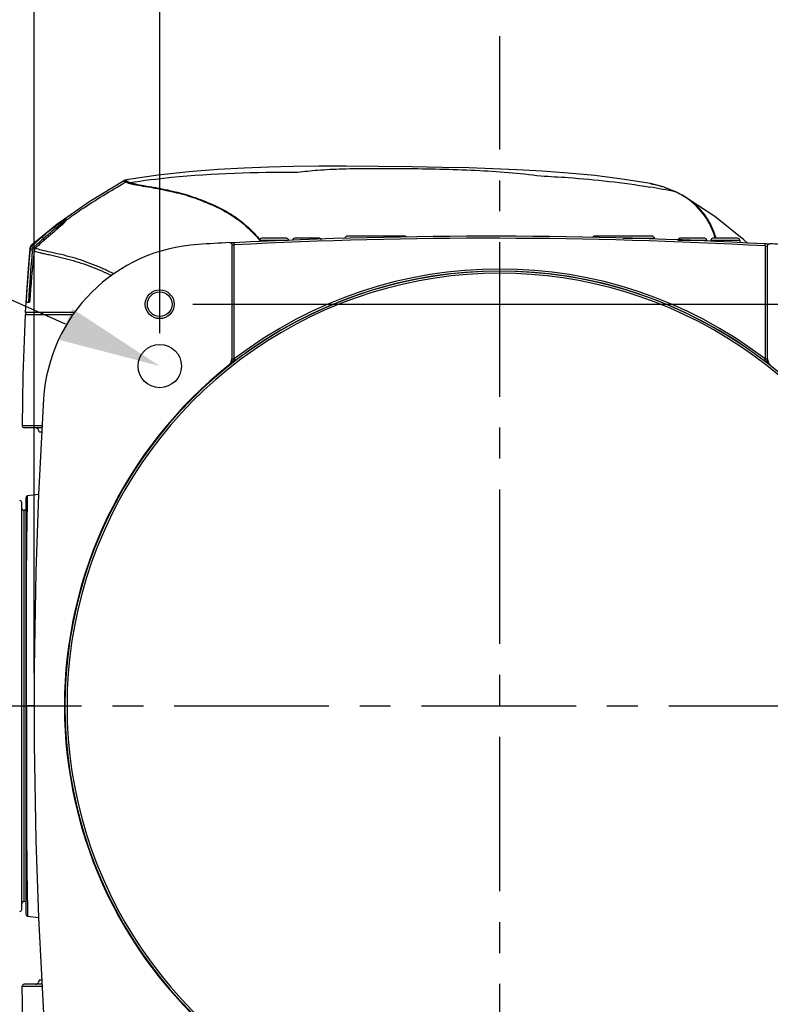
# Model space of a CAD drawing. Header units: millimetres. Extents: x 5828 to 6704, y 123 to 421.
# Tile 89 of 145: x 6417 to 6426, y 306 to 318. Entities that reach past the tile are written whole.
import ezdxf
from ezdxf import colors
from ezdxf.entities.mleader import LeaderData, LeaderLine
from ezdxf.math import Vec2, Vec3

# ---------------------------------------------------------------- set-up
doc = ezdxf.new("R2010")
doc.units = ezdxf.units.MM
doc.linetypes.add('CENTER', pattern=[0.6, 0.375, -0.075, 0.075, -0.075])
for name, color, linetype in [('中心线', 7, 'Continuous'), ('外形图', 7, 'Continuous'), ('多重引线', 7, 'Continuous'), ('尺寸标注', 7, 'Continuous')]:
    doc.layers.add(name, color=color, linetype=linetype)
doc.styles.add('微软雅黑', font='msyh.ttc', dxfattribs={"height": 1.5})
doc.dimstyles.new('尺寸标注_1_20比例', dxfattribs={"dimtxt": 1.5, "dimasz": 1.25, "dimexe": 0.5, "dimexo": 0.4, "dimgap": 0.5, "dimtad": 1, "dimdec": 1, "dimlfac": 20, "dimdsep": 46, "dimtxsty": '微软雅黑', "dimcen": 0.09, "dimadec": 0, "dimazin": 0, "dimtp": 0.01, "dimtm": 0.01, "dimtfac": 1, "dimtdec": 1, "dimtofl": 0, "dimtmove": 0, "dimatfit": 3, "dimfxl": 1, "dimtolj": 1, "dimarcsym": 0})

# ---------------------------------------------------------------- blocks, each defined once
blk = doc.blocks.new('*D1086')
at = {"layer": 'Defpoints', "color": 0}
for p in [(6426.729, 320.296), (6418.479, 313.64), (6426.729, 313.64)]:
    blk.add_point(p, dxfattribs=at)
at = {"layer": '尺寸标注', "color": 0, "lineweight": -2}
for p, q in [((6418.479, 314.04), (6418.479, 320.796)), ((6426.729, 314.04), (6426.729, 320.796)), ((6419.729, 320.296), (6425.479, 320.296))]:
    blk.add_line(p, q, dxfattribs=at)
at = {"layer": '尺寸标注', "color": 0}
for points in [[(6419.729, 320.505), (6419.729, 320.088), (6418.479, 320.296)], [(6425.479, 320.088), (6425.479, 320.505), (6426.729, 320.296)]]:
    blk.add_solid(points, dxfattribs=at)
at = {"layer": '尺寸标注', "color": 0, "insert": (6422.604, 321.576), "char_height": 1.5, "attachment_point": 5, "style": '微软雅黑'}
blk.add_mtext('\\A1;165', dxfattribs=at)
blk = doc.blocks.new('*D1087')
at = {"layer": 'Defpoints', "color": 0}
for p in [(6430.504, 323.641), (6430.504, 313.09), (6416.954, 309.515)]:
    blk.add_point(p, dxfattribs=at)
at = {"layer": '尺寸标注', "color": 0, "lineweight": -2}
for p, q in [((6416.954, 309.915), (6416.954, 324.141)), ((6430.504, 313.49), (6430.504, 324.141)), ((6418.204, 323.641), (6429.254, 323.641))]:
    blk.add_line(p, q, dxfattribs=at)
at = {"layer": '尺寸标注', "color": 0}
for points in [[(6418.204, 323.85), (6418.204, 323.433), (6416.954, 323.641)], [(6429.254, 323.433), (6429.254, 323.85), (6430.504, 323.641)]]:
    blk.add_solid(points, dxfattribs=at)
at = {"layer": '尺寸标注', "color": 0, "insert": (6423.729, 324.908), "char_height": 1.5, "attachment_point": 5, "style": '微软雅黑'}
blk.add_mtext('\\A1;271', dxfattribs=at)
blk = doc.blocks.new('*D1090')
at = {"layer": 'Defpoints', "color": 0}
for p in [(6418.479, 314.39), (6418.479, 304.64), (6441.009, 304.64)]:
    blk.add_point(p, dxfattribs=at)
at = {"layer": '尺寸标注', "color": 0, "lineweight": -2}
for p, q in [((6418.879, 314.39), (6441.509, 314.39)), ((6441.009, 313.14), (6441.009, 305.89)), ((6418.879, 304.64), (6441.509, 304.64))]:
    blk.add_line(p, q, dxfattribs=at)
at = {"layer": '尺寸标注', "color": 0}
for points in [[(6441.217, 313.14), (6440.8, 313.14), (6441.009, 314.39)], [(6440.8, 305.89), (6441.217, 305.89), (6441.009, 304.64)]]:
    blk.add_solid(points, dxfattribs=at)
at = {"layer": '尺寸标注', "color": 0, "insert": (6439.729, 309.515), "char_height": 1.5, "attachment_point": 5, "rotation": 90, "style": '微软雅黑'}
blk.add_mtext('\\A1;\\A1;195±0.05', dxfattribs=at)

msp = doc.modelspace()

# ---------------------------------------------------------------- linework, layer by layer
at = {"layer": '中心线', "linetype": 'CENTER', "ltscale": 5}
for p, q in [((6422.6044, 301.2672), (6422.6044, 317.6421)), ((6394.656, 309.5148), (6434.3945, 309.5148))]:
    msp.add_line(p, q, dxfattribs=at)
at = {"layer": '外形图', "color": 7, "linetype": 'Continuous'}
for p, q in [((6418.0513, 315.8901), (6417.6298, 315.6349)), ((6418.0513, 315.8901), (6418.0515, 315.8902)), ((6418.1002, 315.9049), (6418.1003, 315.9049)), ((6424.4331, 315.8532), (6424.434, 315.853)), ((6417.6298, 315.6349), (6417.2297, 315.3569)), ((6424.7483, 315.748), (6424.7385, 315.7528)), ((6424.748, 315.7478), (6424.7385, 315.7528)), ((6424.7488, 315.7492), (6424.7487, 315.7492)), ((6424.8188, 315.7126), (6424.7487, 315.7492)), ((6424.819, 315.7094), (6424.8174, 315.7104)), ((6424.8196, 315.7098), (6424.818, 315.7107)), ((6424.8204, 315.7117), (6424.8188, 315.7126)), ((6417.2297, 315.3569), (6416.9206, 315.1014)), ((6417.0725, 315.1626), (6417.0724, 315.1887)), ((6417.1088, 315.2225), (6417.1123, 315.2256)), ((6417.1732, 315.2488), (6417.1236, 315.2066)), ((6417.1236, 315.2066), (6417.124, 315.2066)), ((6419.6918, 315.1646), (6419.6918, 315.1454)), ((6420.0418, 315.1646), (6419.6918, 315.1646)), ((6420.0169, 315.1896), (6419.7168, 315.1896)), ((6420.4169, 315.1896), (6420.1168, 315.1896)), ((6420.7455, 315.2148), (6420.7205, 315.1902)), ((6421.4632, 315.2148), (6420.7455, 315.2148)), ((6421.4632, 315.2148), (6421.4727, 315.2055)), ((6423.7455, 315.2148), (6423.7314, 315.2009)), ((6424.4632, 315.2148), (6423.7455, 315.2148)), ((6424.1043, 315.1902), (6424.4882, 315.1902)), ((6424.4632, 315.2148), (6424.4882, 315.1902)), ((6425.1168, 315.1646), (6424.7668, 315.1646)), ((6425.0919, 315.1896), (6424.7918, 315.1896)), ((6425.5168, 315.1646), (6425.1668, 315.1646)), ((6425.4919, 315.1896), (6425.1918, 315.1896)), ((6425.219, 315.1955), (6425.2176, 315.1991)), ((6425.219, 315.1955), (6425.2179, 315.1993)), ((6425.2207, 315.1898), (6425.219, 315.1955)), ((6425.2204, 315.1896), (6425.219, 315.1955)), ((6425.5168, 315.1646), (6425.5168, 315.1332)), ((6416.9032, 315.0725), (6416.9019, 315.0647)), ((6416.9019, 315.0646), (6416.9019, 315.0647)), ((6416.9058, 315.0584), (6416.9019, 315.0646)), ((6416.9206, 315.1014), (6416.9032, 315.0725)), ((6416.9218, 315.0907), (6416.9206, 315.1014)), ((6416.9325, 315.0391), (6416.9341, 315.0569)), ((6416.9326, 315.0391), (6416.9341, 315.0569)), ((6416.9534, 315.0373), (6416.9537, 315.0372)), ((6416.969, 315.0688), (6416.9693, 315.0688)), ((6419.3543, 315.1119), (6419.3543, 313.7271)), ((6419.3583, 315.1082), (6419.357, 315.1094)), ((6419.3583, 315.1082), (6419.3582, 315.1106)), ((6419.3583, 313.7252), (6419.3583, 315.1082)), ((6419.382, 315.1349), (6419.3683, 315.1342)), ((6419.382, 315.1349), (6419.3833, 315.1099)), ((6419.3829, 313.7262), (6419.3833, 315.1099)), ((6425.8254, 315.0965), (6425.8268, 315.1215)), ((6425.8254, 315.0965), (6425.8257, 313.7262)), ((6425.8411, 315.1207), (6425.8268, 315.1215)), ((6425.8535, 315.1201), (6425.8411, 315.1207)), ((6425.8504, 315.0945), (6425.8505, 315.0972)), ((6425.8518, 315.0958), (6425.8504, 315.0945)), ((6425.8504, 315.0945), (6425.8504, 313.7252)), ((6425.8633, 315.1197), (6425.8535, 315.1201)), ((6425.8543, 313.7271), (6425.8543, 315.0983)), ((6416.861, 314.5337), (6416.8466, 314.291)), ((6416.8576, 314.4148), (6416.9005, 314.4148)), ((6416.8452, 314.2648), (6417.4277, 314.2648)), ((6416.8462, 314.2913), (6416.8517, 314.2914)), ((6416.8463, 314.2913), (6417.4513, 314.2923)), ((6419.3583, 313.7252), (6419.3543, 313.7271)), ((6419.3583, 313.7252), (6419.3829, 313.7252)), ((6419.3985, 313.7066), (6419.3833, 313.7264)), ((6425.8257, 313.7252), (6425.8504, 313.7252)), ((6425.8543, 313.7271), (6425.8504, 313.7252)), ((6419.3205, 313.6469), (6419.3166, 313.6488)), ((6417.0532, 312.915), (6416.8105, 312.915)), ((6417.0519, 312.8898), (6416.8356, 312.8898)), ((6417.0167, 312.8398), (6417.0493, 312.8398)), ((6417.0099, 312.0795), (6416.8765, 312.0645)), ((6416.8043, 307.0472), (6416.8043, 311.9824)), ((6416.8543, 312.0398), (6416.8543, 306.9898)), ((6416.8289, 311.8894), (6416.8289, 307.1402)), ((6416.8543, 311.8889), (6416.8289, 311.8894)), ((6416.9581, 309.5148), (6416.8543, 309.5148)), ((6416.8543, 307.1407), (6416.8289, 307.1402)), ((6416.8765, 306.9651), (6417.0099, 306.9501)), ((6416.8111, 306.1147), (6417.0532, 306.1145)), ((6417.0519, 306.1398), (6416.836, 306.1398)), ((6417.0493, 306.1898), (6417.0179, 306.1898))]:
    msp.add_line(p, q, dxfattribs=at)
for points in [[(6424.434, 315.853), (6424.0918, 315.9085), (6423.757, 315.9504), (6423.4361, 315.9813), (6423.1179, 316.0047), (6422.8114, 316.0218), (6422.5218, 316.0339), (6422.2319, 316.0429), (6421.9082, 316.0503), (6421.5424, 316.0566), (6421.1286, 316.0618), (6420.7428, 316.0644), (6420.4113, 316.0639), (6420.1022, 316.0603), (6419.8008, 316.0533), (6419.5032, 316.0422), (6419.1824, 316.0246), (6418.8323, 315.9972), (6418.4615, 315.9571), (6418.1002, 315.9049)], [(6418.1003, 315.9049), (6418.0785, 315.9005), (6418.0568, 315.893), (6418.0515, 315.8902)], [(6424.7488, 315.7492), (6424.5878, 315.814), (6424.4329, 315.8532)], [(6425.6111, 315.1296), (6425.5673, 315.1712), (6425.2161, 315.4543), (6424.8204, 315.7117)], [(6417.3401, 315.4026), (6417.3402, 315.4028), (6417.3391, 315.4013), (6417.3353, 315.3966), (6417.329, 315.3895), (6417.3201, 315.3803)], [(6417.3201, 315.3803), (6417.3083, 315.3688), (6417.2934, 315.3547), (6417.2755, 315.3383), (6417.2551, 315.32), (6417.2316, 315.2993), (6417.2043, 315.2756), (6417.1732, 315.2488)], [(6416.9024, 315.0646), (6416.8819, 314.8248), (6416.861, 314.5337)], [(6416.969, 315.0688), (6416.965, 315.0647), (6416.9551, 315.0461), (6416.9534, 315.0373)], [(6419.3683, 315.1342), (6419.3542, 315.1336), (6419.3484, 315.1334), (6419.3435, 315.1332), (6419.3422, 315.1332)], [(6416.8452, 314.2648), (6416.818, 313.5296), (6416.8106, 312.915)], [(6416.8462, 314.2913), (6416.8487, 314.2788), (6416.8577, 314.2687)], [(6417.0326, 314.2915), (6417.1864, 314.2917), (6417.4507, 314.2923)], [(6416.8105, 312.915), (6416.8106, 312.9118), (6416.8148, 312.9008), (6416.8237, 312.8928), (6416.8356, 312.8897)], [(6416.8765, 312.0646), (6416.8714, 312.0635), (6416.8625, 312.0582), (6416.8565, 312.0499), (6416.8543, 312.0398)], [(6416.8543, 306.9898), (6416.8565, 306.9797), (6416.8625, 306.9714), (6416.8714, 306.9661), (6416.8765, 306.965)]]:
    msp.add_lwpolyline(points, dxfattribs=at)
for centre, radius in [((6418.4793, 314.3899), 0.175), ((6418.4793, 314.3899), 0.15), ((6418.4793, 313.6398), 0.2629)]:
    msp.add_circle(centre, radius, dxfattribs=at)
for centre, radius, start, end in [((6418.0887, 315.8278), 0.0502, 100.84463, 119.98697), ((6423.0647, 307.6822), 8.2423, 78.28331, 80.49723), ((6424.2141, 314.6951), 1.1794, 70.82859, 72.38155), ((6424.3056, 314.8565), 0.9953, 64.21783, 64.92951), ((6424.7282, 315.7066), 0.0473, 64.31398, 77.45175), ((6424.2632, 314.7575), 1.1029, 60.67764, 63.9077), ((6424.3051, 314.8327), 1.0169, 59.70416, 60.6579), ((6417.3635, 315.3949), 0.025, 125.41409, 162.61239), ((6419.9105, 311.853), 4.4063, 130.43254, 132.71008), ((6419.753, 312.0991), 4.0706, 130.23621, 133.15163), ((6419.7518, 312.1011), 4.0681, 130.23752, 133.15464), ((6419.9142, 311.8534), 4.3817, 130.4324, 131.95067), ((6419.2713, 312.5882), 3.4319, 129.36128, 130.27009), ((6418.9098, 313.2467), 2.6734, 132.35025, 133.41581), ((6422.4793, 255.2197), 59.9952, 86.801517, 92.959288), ((6422.4793, 255.2197), 59.9702, 86.801491, 92.959313), ((6419.7168, 315.1646), 0.025, 90, 180), ((6420.0168, 315.1646), 0.025, 0, 90), ((6420.1168, 315.1646), 0.025, 90, 180), ((6420.4168, 315.1646), 0.025, 14.19892, 90), ((6424.7918, 315.1646), 0.025, 90, 180), ((6425.0918, 315.1646), 0.025, 0, 90), ((6425.1918, 315.1646), 0.025, 90, 180), ((6424.206, 314.8925), 1.0667, 16.18204, 16.89943), ((6425.4918, 315.1646), 0.025, 0, 90), ((6436.8478, 313.2423), 20.0245, 174.79664, 176.64324), ((6436.8488, 313.2435), 19.997, 174.84831, 176.64212), ((6435.3537, 313.1539), 18.4964, 174.15561, 176.09109), ((6416.9559, 315.0535), 0.0505, 132.5773, 150.36738), ((6416.9592, 315.0546), 0.0252, 132.75185, 146.71322), ((6419.9159, 311.8515), 4.3844, 132.48778, 132.70953), ((6417.0041, 315.0319), 0.0507, 143.42983, 174.04057), ((6419.9155, 311.852), 4.3837, 131.95063, 132.48779), ((6417.0038, 315.032), 0.0504, 133.16282, 143.37598), ((6419.066, 313.1196), 1.9996, 93.37016, 176.44172), ((6422.4793, 255.2197), 60, 93.010676, 93.37368), ((6419.3135, 315.7817), 0.6753, 274.96732, 275.93192), ((6422.4793, 255.2197), 60, 86.515301, 86.749989), ((6435.3396, 313.154), 18.4821, 174.15171, 176.08836), ((6422.6043, 309.5148), 5.3022, 52.58647, 127.41312), ((6422.6043, 309.5148), 5.2754, 43.15717, 316.84283), ((6422.6043, 309.5148), 5.2504, 43.15717, 316.84283), ((6422.6043, 309.5148), 5.2772, 52.57773, 127.42222), ((6419.2544, 313.7271), 0.1, 308.48985, 0.00609), ((6419.2583, 313.7252), 0.1, 308.46758, 0.00746), ((6425.9504, 313.7252), 0.1, 179.99253, 231.53305), ((6425.9543, 313.7271), 0.1, 179.99413, 231.51069), ((6422.6043, 309.5148), 5.282, 128.49498, 231.50502), ((6413.6105, 297.6924), 20.1318, 52.42028, 52.6962), ((6476.9779, 309.5148), 60.0235, 176.438261, 183.561738), ((6416.9667, 312.8398), 0.05, 0, 90), ((6416.7793, 311.9824), 0.025, 0, 89), ((6416.8293, 311.9144), 0.025, 180, 269), ((6416.7793, 307.0472), 0.025, 271, 0), ((6416.8293, 307.1152), 0.025, 91, 180), ((6416.9679, 306.1901), 0.0503, 270.04475, 285.51762)]:
    msp.add_arc(centre, radius, start, end, dxfattribs=at)
for points, knots in [([(6418.1117, 315.8659), (6418.2805, 315.8917), (6418.9582, 315.9761), (6419.6425, 315.9951), (6420.1543, 315.9902)], [0, 0, 0, 0, 0.2501704, 1, 1, 1, 1]), ([(6420.1543, 315.9902), (6420.2339, 316.0029), (6420.4145, 316.0211), (6420.7136, 316.0347), (6421.0652, 316.0394), (6421.4587, 316.0375), (6421.8795, 316.0309), (6422.4321, 316.013), (6422.842, 315.9828), (6423.1043, 315.9465)], [0, 0, 0, 0, 0.0817675, 0.1839955, 0.3039726, 0.438632, 0.5835357, 0.7311326, 1, 1, 1, 1]), ([(6418.0636, 315.8712), (6418.06, 315.8728), (6418.0544, 315.8756), (6418.0474, 315.88), (6418.046, 315.8868), (6418.0495, 315.8891), (6418.0513, 315.8901)], [0, 0, 0, 0, 0.3942534, 0.6435713, 0.7970261, 1, 1, 1, 1]), ([(6418.0793, 315.8771), (6418.0748, 315.879), (6418.0684, 315.8816), (6418.0625, 315.8881), (6418.0629, 315.8905)], [0, 0, 0, 0, 0.6628958, 1, 1, 1, 1]), ([(6418.0629, 315.8905), (6418.0632, 315.8931), (6418.0705, 315.8983), (6418.0774, 315.9), (6418.0822, 315.9013)], [0, 0, 0, 0, 0.3406172, 1, 1, 1, 1]), ([(6418.1117, 315.8659), (6418.1085, 315.8669), (6418.0975, 315.8702), (6418.0866, 315.8738), (6418.0793, 315.8771)], [0, 0, 0, 0, 0.2954405, 1, 1, 1, 1]), ([(6418.0822, 315.9013), (6418.0836, 315.9016), (6418.0895, 315.903), (6418.0955, 315.9041), (6418.1002, 315.9049)], [0, 0, 0, 0, 0.2214221, 1, 1, 1, 1]), ([(6423.1043, 315.9465), (6423.2148, 315.941), (6423.6568, 315.9145), (6424.0979, 315.8663), (6424.4255, 315.8114)], [0, 0, 0, 0, 0.2498881, 1, 1, 1, 1]), ([(6417.3491, 315.4151), (6417.4065, 315.457), (6417.6382, 315.6191), (6417.8806, 315.765), (6418.0636, 315.8712)], [0, 0, 0, 0, 0.2513663, 1, 1, 1, 1]), ([(6418.0964, 315.8602), (6418.0931, 315.8611), (6418.0821, 315.8644), (6418.0712, 315.8681), (6418.0638, 315.8714)], [0, 0, 0, 0, 0.2958978, 1, 1, 1, 1]), ([(6418.0966, 315.8603), (6418.1203, 315.8534), (6418.1791, 315.8403), (6418.2812, 315.8218), (6418.3811, 315.8067), (6418.4665, 315.7909), (6418.5295, 315.7774), (6418.5917, 315.7638), (6418.6735, 315.7459), (6418.8095, 315.7122), (6418.9921, 315.6474), (6419.198, 315.5589), (6419.387, 315.4528), (6419.5524, 315.321), (6419.6472, 315.2194), (6419.6913, 315.166)], [0, 0, 0, 0, 0.0416837, 0.1014219, 0.174793, 0.2119016, 0.2477959, 0.2834481, 0.3191908, 0.388878, 0.5193875, 0.6451554, 0.7664402, 0.8833877, 1, 1, 1, 1]), ([(6418.1117, 315.8659), (6418.1353, 315.8592), (6418.1935, 315.8459), (6418.2946, 315.8275), (6418.3935, 315.812), (6418.4781, 315.7962), (6418.5406, 315.7826), (6418.6021, 315.7689), (6418.6832, 315.7508), (6418.818, 315.717), (6418.9992, 315.6524), (6419.2036, 315.564), (6419.3913, 315.4584), (6419.5558, 315.3275), (6419.6499, 315.2263), (6419.6938, 315.1734)], [0, 0, 0, 0, 0.0415949, 0.1012944, 0.1744877, 0.2115653, 0.2473961, 0.2829583, 0.3186726, 0.388382, 0.5188123, 0.6446703, 0.7661483, 0.8832782, 1, 1, 1, 1]), ([(6424.4339, 315.853), (6424.4467, 315.8507), (6424.493, 315.8415), (6424.5386, 315.8294), (6424.5711, 315.8191)], [0, 0, 0, 0, 0.2769511, 1, 1, 1, 1]), ([(6424.6014, 315.8091), (6424.6125, 315.8052), (6424.6551, 315.7898), (6424.6969, 315.7723), (6424.7273, 315.7581)], [0, 0, 0, 0, 0.2592284, 1, 1, 1, 1]), ([(6425.2179, 315.1993), (6425.2022, 315.2513), (6425.1633, 315.3527), (6425.0471, 315.5413), (6424.9166, 315.6528), (6424.8196, 315.7098)], [0, 0, 0, 0, 0.24659, 0.4897818, 1, 1, 1, 1]), ([(6425.2267, 315.2026), (6425.2109, 315.2546), (6425.1713, 315.356), (6425.0835, 315.4952), (6424.9662, 315.617), (6424.8716, 315.6826), (6424.8204, 315.7117)], [0, 0, 0, 0, 0.2445597, 0.4864928, 0.7349098, 1, 1, 1, 1]), ([(6417.3195, 315.4052), (6417.3041, 315.3965), (6417.2701, 315.3745), (6417.1944, 315.321), (6417.1352, 315.2747), (6417.0948, 315.2416)], [0, 0, 0, 0, 0.1902076, 0.436536, 1, 1, 1, 1]), ([(6417.311, 315.3856), (6417.3163, 315.389), (6417.3233, 315.3933), (6417.332, 315.3971), (6417.3353, 315.398), (6417.3365, 315.398)], [0, 0, 0, 0, 0.6534246, 0.8657606, 1, 1, 1, 1]), ([(6417.3491, 315.4151), (6417.348, 315.4174), (6417.3397, 315.416), (6417.3313, 315.4116), (6417.3237, 315.4076), (6417.3195, 315.4052)], [0, 0, 0, 0, 0.2365495, 0.5476294, 1, 1, 1, 1]), ([(6417.349, 315.4152), (6417.349, 315.4133), (6417.3462, 315.4086), (6417.3404, 315.4009), (6417.331, 315.3907), (6417.3236, 315.3832), (6417.3195, 315.3791)], [0, 0, 0, 0, 0.1181463, 0.3287774, 0.6260098, 1, 1, 1, 1]), ([(6417.1123, 315.2256), (6417.1477, 315.2578), (6417.1999, 315.3029), (6417.267, 315.3553), (6417.2972, 315.377), (6417.311, 315.3856)], [0, 0, 0, 0, 0.5628996, 0.8088946, 1, 1, 1, 1]), ([(6417.3195, 315.3791), (6417.2919, 315.3519), (6417.2267, 315.2943), (6417.1607, 315.2377), (6417.124, 315.2066)], [0, 0, 0, 0, 0.4456491, 1, 1, 1, 1]), ([(6417.0724, 315.1887), (6417.0702, 315.1913), (6417.0662, 315.1958), (6417.0605, 315.2018), (6417.0565, 315.2049), (6417.0538, 315.2072), (6417.0528, 315.2069)], [0, 0, 0, 0, 0.3805789, 0.6773788, 0.8906033, 1, 1, 1, 1]), ([(6416.9099, 315.0586), (6416.909, 315.0586), (6416.9077, 315.0585), (6416.9061, 315.0586), (6416.9058, 315.0584)], [0, 0, 0, 0, 0.6895588, 1, 1, 1, 1]), ([(6416.9341, 315.0569), (6416.9316, 315.0571), (6416.9236, 315.0579), (6416.9155, 315.0585), (6416.9099, 315.0586)], [0, 0, 0, 0, 0.3145722, 1, 1, 1, 1]), ([(6416.9421, 315.0731), (6416.9398, 315.0757), (6416.9356, 315.08), (6416.9296, 315.0858), (6416.9255, 315.0888), (6416.9227, 315.091), (6416.9218, 315.0907)], [0, 0, 0, 0, 0.3824372, 0.6810821, 0.890521, 1, 1, 1, 1]), ([(6417.9204, 314.757), (6417.8809, 314.7781), (6417.8005, 314.8182), (6417.6761, 314.8708), (6417.5485, 314.9168), (6417.4185, 314.9579), (6417.2869, 314.9918), (6417.1615, 315.0192), (6417.0553, 315.0424), (6416.9938, 315.06), (6416.9693, 315.0688)], [0, 0, 0, 0, 0.1336068, 0.2681815, 0.4034135, 0.5387244, 0.6753085, 0.809184, 0.922353, 1, 1, 1, 1]), ([(6419.3583, 315.1082), (6419.3584, 315.1079), (6419.3603, 315.1083), (6419.3614, 315.1081), (6419.3624, 315.1082)], [0, 0, 0, 0, 0.2712878, 1, 1, 1, 1]), ([(6419.3624, 315.1082), (6419.363, 315.1082), (6419.3662, 315.1084), (6419.3694, 315.1086), (6419.3719, 315.1089)], [0, 0, 0, 0, 0.2042194, 1, 1, 1, 1]), ([(6425.8254, 315.0965), (6425.8286, 315.0961), (6425.8344, 315.0955), (6425.8413, 315.0949), (6425.8457, 315.0946), (6425.8481, 315.0944), (6425.8494, 315.0945), (6425.8503, 315.0944), (6425.8504, 315.0945)], [0, 0, 0, 0, 0.379086, 0.7012935, 0.825577, 0.9187916, 0.9775077, 1, 1, 1, 1]), ([(6416.9535, 315.0372), (6416.9778, 315.0284), (6417.0191, 315.0168), (6417.0804, 315.0031), (6417.1598, 314.9857), (6417.2668, 314.9627), (6417.3971, 314.9297), (6417.5259, 314.8901), (6417.6945, 314.8317), (6417.8169, 314.7773), (6417.8959, 314.7367)], [0, 0, 0, 0, 0.0781646, 0.1297035, 0.1897588, 0.3241564, 0.4604505, 0.5961214, 0.7315149, 1, 1, 1, 1]), ([(6419.3827, 313.7252), (6419.3783, 313.7178), (6419.3688, 313.7038), (6419.3505, 313.6758), (6419.3335, 313.6571), (6419.3205, 313.6469)], [0, 0, 0, 0, 0.2559503, 0.5065047, 1, 1, 1, 1]), ([(6425.8265, 313.7256), (6425.824, 313.7223), (6425.8203, 313.7172), (6425.8159, 313.7114), (6425.8136, 313.7079), (6425.8121, 313.7063), (6425.8119, 313.7053)], [0, 0, 0, 0, 0.5001724, 0.7502511, 0.8751799, 1, 1, 1, 1]), ([(6425.8882, 313.6469), (6425.8817, 313.652), (6425.8694, 313.6632), (6425.8537, 313.6827), (6425.8398, 313.7037), (6425.8303, 313.7178), (6425.826, 313.7252)], [0, 0, 0, 0, 0.2470791, 0.4940329, 0.7443717, 1, 1, 1, 1]), ([(6419.3975, 313.7058), (6419.3903, 313.7003), (6419.3646, 313.6807), (6419.3389, 313.6611), (6419.3205, 313.6469)], [0, 0, 0, 0, 0.2810498, 1, 1, 1, 1]), ([(6416.8642, 309.5148), (6416.8642, 309.6783), (6416.864, 309.9992), (6416.8631, 310.4656), (6416.8626, 310.8967), (6416.8639, 311.2265), (6416.866, 311.4608), (6416.8679, 311.6101), (6416.8698, 311.7399), (6416.872, 311.8486), (6416.8737, 311.9255), (6416.8746, 311.9758), (6416.8752, 312.0051), (6416.8757, 312.0287), (6416.876, 312.0448), (6416.8763, 312.0546), (6416.8763, 312.0595), (6416.8765, 312.0626), (6416.8764, 312.0641), (6416.8765, 312.0645)], [0, 0, 0, 0, 0.1923413, 0.3775703, 0.548735, 0.6996329, 0.7655986, 0.824349, 0.8754075, 0.9182395, 0.9522889, 0.9659399, 0.9774085, 0.98672, 0.9937454, 0.9963472, 0.9982992, 0.9995387, 1, 1, 1, 1]), ([(6416.8642, 309.5148), (6416.8642, 309.3513), (6416.8639, 309.0304), (6416.8631, 308.5641), (6416.8627, 308.1946), (6416.8635, 307.9208), (6416.8645, 307.7365), (6416.866, 307.5688), (6416.8679, 307.4194), (6416.8699, 307.2897), (6416.8717, 307.1945), (6416.8731, 307.1293), (6416.8739, 307.0888), (6416.8747, 307.0539), (6416.8753, 307.0245), (6416.8757, 307.0036), (6416.8759, 306.9897), (6416.8761, 306.9815), (6416.8763, 306.9749), (6416.8762, 306.9699), (6416.8766, 306.9669), (6416.8764, 306.9654), (6416.8765, 306.9651)], [0, 0, 0, 0, 0.1923264, 0.3775435, 0.5487067, 0.6270594, 0.6996054, 0.7655877, 0.8243197, 0.8753973, 0.9182351, 0.936328, 0.9521979, 0.9658844, 0.9774148, 0.9867326, 0.9905332, 0.9937464, 0.9963568, 0.9983146, 0.9995517, 1, 1, 1, 1]), ([(6416.811, 306.1147), (6416.811, 306.1211), (6416.8163, 306.1345), (6416.8296, 306.1398), (6416.836, 306.1398)], [0, 0, 0, 0, 0.5000517, 1, 1, 1, 1]), ([(6416.8134, 305.7898), (6416.8131, 305.8169), (6416.8115, 305.8846), (6416.8123, 305.9929), (6416.8111, 306.0741), (6416.811, 306.1147)], [0, 0, 0, 0, 0.2500038, 0.6249993, 1, 1, 1, 1])]:
    msp.add_open_spline(points, degree=3, knots=knots, dxfattribs=at)
for points in [[(6418.0966, 315.8602), (6418.1013, 315.8629), (6418.1064, 315.8649), (6418.1117, 315.8659)], [(6416.9121, 315.0785), (6416.9086, 315.0724), (6416.9064, 315.0654), (6416.9058, 315.0584)], [(6416.9341, 315.0569), (6416.9345, 315.061), (6416.9359, 315.065), (6416.9382, 315.0684)], [(6419.328, 315.1369), (6419.3346, 315.1373), (6419.3418, 315.1346), (6419.3465, 315.1301)], [(6419.3465, 315.1301), (6419.3513, 315.1255), (6419.3543, 315.1185), (6419.3543, 315.1119)], [(6425.8543, 315.0983), (6425.8543, 315.1049), (6425.8574, 315.1119), (6425.8622, 315.1164)], [(6425.8622, 315.1164), (6425.867, 315.121), (6425.8743, 315.1236), (6425.8809, 315.1232)], [(6416.9679, 306.1398), (6416.9812, 306.1398), (6416.9953, 306.1459), (6417.0043, 306.1555)], [(6417.0043, 306.1555), (6417.0128, 306.1645), (6417.0179, 306.1775), (6417.0179, 306.1898)]]:
    msp.add_open_spline(points, degree=3, dxfattribs=at)

# ---------------------------------------------------------------- dimensions: what is measured, and where the dimension line sits
at = {"layer": '尺寸标注'}
for base, p1, p2, picture, middle in [((6430.5043, 323.6413), (6416.9543, 309.5148), (6430.5043, 313.0898), '*D1087', (6423.7293, 324.9078)), ((6426.7293, 320.2963), (6418.4793, 313.6398), (6426.7293, 313.6398), '*D1086', (6422.6043, 321.5759))]:
    dim = msp.add_linear_dim(base=base, p1=p1, p2=p2, dimstyle='尺寸标注_1_20比例', dxfattribs=at)
    dim.commit()
    dim.dimension.update_dxf_attribs({"geometry": picture, "text_midpoint": middle})
dim = msp.add_linear_dim(base=(6441.0087, 304.6398), p1=(6418.4793, 314.3899), p2=(6418.4793, 304.6398), angle=90, text='\\A1;<>±0.05', dimstyle='尺寸标注_1_20比例', override={"dimtxsty": '微软雅黑'}, dxfattribs=at)
dim.commit()
dim.dimension.update_dxf_attribs({"geometry": '*D1090', "text_midpoint": (6439.7292, 309.5148)})

# ---------------------------------------------------------------- leaders
at = {"layer": '多重引线'}
ml = msp.add_multileader_mtext('Standard', dxfattribs=at)
ml.set_content('4×{\\C256;Φ10.5 through}', style='微软雅黑')
ml.set_leader_properties()
ml.build(insert=Vec2(0, 0))
ml.multileader.update_dxf_attribs({"text_left_attachment_type": 5, "text_right_attachment_type": 5, "dogleg_length": 1, "arrow_head_size": 1.25})
ctx = ml.context
ctx.base_point, ctx.char_height, ctx.arrow_head_size, ctx.landing_gap_size, ctx.plane_origin = Vec3(6390.6593, 317.8433), 1.5, 1.25, 0.5, Vec3(6418.4793, 313.6398)
ctx.left_attachment, ctx.right_attachment, ctx.text_align_type = 5, 5, 2
notes = []
notes.append((ctx, [(0, (1, 1, 0), (6409.0025, 317.8433), (-1, 0), 1, [(0, [(6418.4793, 313.6398)], 0, [])])]))
ctx.mtext.insert, ctx.mtext.alignment, ctx.mtext.flow_direction = Vec3(6407.5025, 319.933), 3, 5
for ctx, leaders in notes:
    for number, flags, end, landing, length, lines in leaders:
        leader = LeaderData()
        leader.index, (leader.has_last_leader_line, leader.has_dogleg_vector, leader.attachment_direction) = number, flags
        leader.last_leader_point, leader.dogleg_vector, leader.dogleg_length = Vec3(end), Vec3(landing), length
        for number, points, colour, breaks in lines:
            line = LeaderLine()
            line.index, line.vertices, line.color, line.breaks = number, Vec3.list(points), colors.encode_raw_color(colour), breaks
            leader.lines.append(line)
        ctx.leaders.append(leader)

doc.saveas('drawing.dxf')
